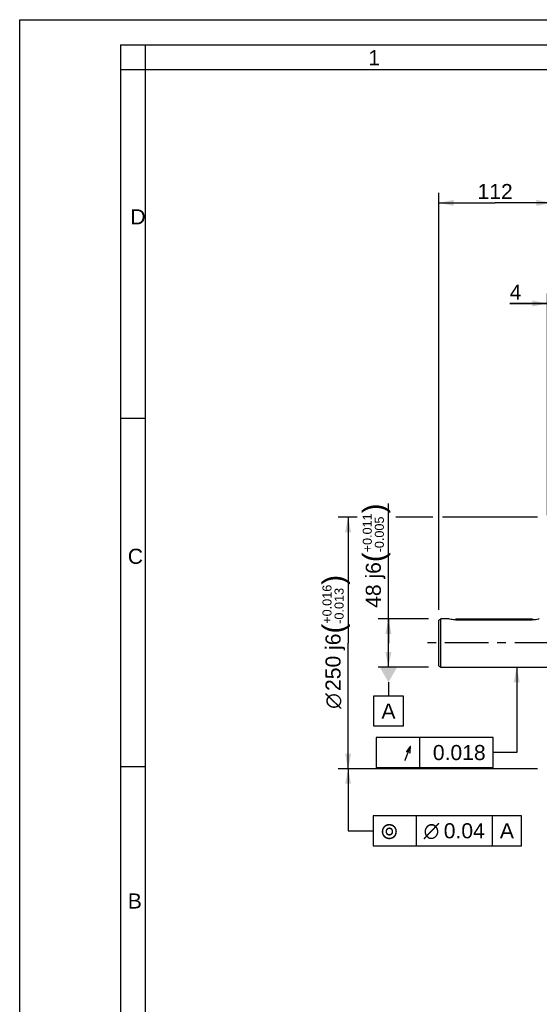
# Model space of a CAD drawing. Header units: millimetres. Extents: x 0 to 420, y 0 to 297.
# Tile 23 of 45: x 0 to 103, y 101 to 297. Entities that reach past the tile are written whole.
import ezdxf
from ezdxf.enums import TextEntityAlignment as Align

# ---------------------------------------------------------------- set-up
doc = ezdxf.new("R2010")
doc.units = ezdxf.units.MM
doc.header["$LTSCALE"] = 23.1
doc.linetypes.add('CENTER', pattern=[0.6, 0.375, -0.075, 0.075, -0.075])
doc.layers.get('0').update_dxf_attribs({"linetype": 'CONTINUOUS'})
for name, color, linetype in [('AXIS', 7, 'CONTINUOUS'), ('COMPONENTS', 7, 'CONTINUOUS'), ('DETAIL', 7, 'CONTINUOUS'), ('DIMENSION', 7, 'CONTINUOUS'), ('DPLANE', 7, 'CONTINUOUS')]:
    doc.layers.add(name, color=color, linetype=linetype)
doc.styles.get("Standard").update_dxf_attribs({"font": 'arial.ttf'})
doc.styles.add('TEXTSTYLE_2', font='arial.ttf')
doc.styles.add('TEXTSTYLE_3', font='arial.ttf')
doc.styles.add('TEXTSTYLE_4', font='gdt')
doc.dimstyles.new('DIMSTYLE_1', dxfattribs={"dimtxt": 3, "dimasz": 3, "dimexe": 0.18, "dimexo": 0.0625, "dimgap": 0.09, "dimtad": 1, "dimdec": 3, "dimlfac": 5, "dimdsep": 46, "dimtxsty": 'STANDARD', "dimblk": '_FILLED', "dimblk1": '_FILLED', "dimblk2": '_FILLED', "dimcen": 0.09, "dimadec": 0, "dimazin": 0, "dimtol": 1, "dimtp": 0.016, "dimtm": 0.013, "dimtfac": 0.6, "dimtdec": 3, "dimtofl": 0, "dimtmove": 0, "dimatfit": 3, "dimldrblk": '_FILLED', "dimfxl": 1, "dimtolj": 1, "dimarcsym": 0})
doc.dimstyles.new('DIMSTYLE_3', dxfattribs={"dimtxt": 3, "dimasz": 3, "dimexe": 0.18, "dimexo": 0.0625, "dimgap": 0.09, "dimtad": 1, "dimdec": 3, "dimlfac": 5, "dimdsep": 46, "dimtxsty": 'STANDARD', "dimblk": '_FILLED', "dimblk1": '_FILLED', "dimblk2": '_FILLED', "dimcen": 0.09, "dimadec": 0, "dimazin": 0, "dimtol": 1, "dimtp": 0.011, "dimtm": 0.005, "dimtfac": 0.6, "dimtdec": 3, "dimtofl": 0, "dimtmove": 0, "dimatfit": 3, "dimldrblk": '_FILLED', "dimfxl": 1, "dimtolj": 1, "dimarcsym": 0})
doc.dimstyles.new('DIMSTYLE_6', dxfattribs={"dimtxt": 3, "dimasz": 3, "dimexe": 0.18, "dimexo": 0.0625, "dimgap": 0.09, "dimtad": 1, "dimdec": 1, "dimlfac": 5, "dimdsep": 46, "dimtxsty": 'STANDARD', "dimblk": '_FILLED', "dimblk1": '_FILLED', "dimblk2": '_FILLED', "dimcen": 0.09, "dimadec": 0, "dimazin": 0, "dimtp": 0.3, "dimtm": 0.3, "dimtfac": 1, "dimtdec": 1, "dimtofl": 0, "dimtmove": 0, "dimatfit": 3, "dimldrblk": '_FILLED', "dimfxl": 1, "dimtolj": 1, "dimarcsym": 0})
doc.dimstyles.new('DIMSTYLE_7', dxfattribs={"dimtxt": 3, "dimasz": 3, "dimexe": 0.18, "dimexo": 0.0625, "dimgap": 0.09, "dimtad": 1, "dimlfac": 5, "dimdsep": 46, "dimtxsty": 'STANDARD', "dimblk": '_FILLED', "dimblk1": '_FILLED', "dimblk2": '_FILLED', "dimcen": 0.09, "dimadec": 0, "dimazin": 0, "dimtp": 0.1, "dimtm": 0.1, "dimtfac": 1, "dimtofl": 0, "dimtmove": 0, "dimatfit": 3, "dimldrblk": '_FILLED', "dimfxl": 1, "dimtolj": 1, "dimarcsym": 0})
doc.dimstyles.get("Standard").update_dxf_attribs({"dimtxt": 3, "dimasz": 3, "dimexe": 0.18, "dimexo": 0.0625, "dimgap": 0.09, "dimtad": 1, "dimdec": 3, "dimdsep": 46, "dimtxsty": 'STANDARD', "dimblk": '_FILLED', "dimblk1": '_FILLED', "dimblk2": '_FILLED', "dimcen": 0.09, "dimadec": 0, "dimazin": 0, "dimtol": 1, "dimtp": 0.001, "dimtm": 0.001, "dimtfac": 1, "dimtdec": 3, "dimtofl": 0, "dimtmove": 0, "dimatfit": 3, "dimldrblk": '_FILLED', "dimfxl": 1, "dimtolj": 1, "dimarcsym": 0})

# ---------------------------------------------------------------- blocks, each defined once
blk = doc.blocks.new('_FILLED')
at = {"color": 0, "linetype": 'BYBLOCK'}
blk.add_solid([(0, 0), (-1, 0.2), (-1, -0.2)], dxfattribs=at)
blk = doc.blocks.new('*D0')
at = {"layer": 'DIMENSION', "color": 2, "linetype": 'CONTINUOUS'}
for p, q in [((67.05, 198.07), (63.27, 198.07)), ((65.27, 198.07), (65.27, 173.07)), ((82.09, 198.07), (74.76, 198.07)), ((102.88, 198.07), (84.03, 198.07)), ((65.27, 148.07), (65.27, 173.07)), ((102.88, 148.07), (63.27, 148.07))]:
    blk.add_line(p, q, dxfattribs=at)
at = {"layer": 'DIMENSION', "color": 2, "linetype": 'CONTINUOUS', "xscale": 3, "yscale": 3, "zscale": 3}
for p, rotation in [((65.27, 198.07), 90), ((65.27, 148.07), 270)]:
    blk.add_blockref('_FILLED', p, dxfattribs=dict(at, rotation=rotation))
at = {"layer": 'DIMENSION', "color": 2, "linetype": 'CONTINUOUS'}
for s, height, p in [(')', 4.2, (64.37, 185.63)), ('(', 4.2, (64.37, 175.93)), ('250 j6', 3, (63.77, 169.25))]:
    blk.add_text(s, height=height, rotation=90, dxfattribs=at).set_placement(p, align=Align.CENTER)
for s, height, style, p in [('+0.016', 1.8, 'TEXTSTYLE_3', (61.97, 180.78)), ('-0.013', 1.8, 'TEXTSTYLE_3', (64.37, 180.46)), ('n', 3, 'TEXTSTYLE_4', (63.77, 161.54))]:
    blk.add_text(s, height=height, rotation=90, dxfattribs=dict(at, style=style)).set_placement(p, align=Align.CENTER)
blk = doc.blocks.new('*D3')
at = {"layer": 'DIMENSION', "color": 2, "linetype": 'CONTINUOUS'}
for p, q in [((73.27, 173.07), (73.27, 200.8)), ((81.27, 177.87), (71.27, 177.87)), ((73.27, 177.87), (73.27, 173.07)), ((73.27, 168.27), (73.27, 173.07)), ((81.27, 168.27), (71.27, 168.27))]:
    blk.add_line(p, q, dxfattribs=at)
at = {"layer": 'DIMENSION', "color": 2, "linetype": 'CONTINUOUS', "xscale": 3, "yscale": 3, "zscale": 3}
for p, rotation in [((73.27, 177.87), 90), ((73.27, 168.27), 270)]:
    blk.add_blockref('_FILLED', p, dxfattribs=dict(at, rotation=rotation))
at = {"layer": 'DIMENSION', "color": 2, "linetype": 'CONTINUOUS'}
for s, height, p in [(')', 4.2, (72.37, 198.85)), ('(', 4.2, (72.37, 189.14)), ('48 j6', 3, (71.77, 180.06))]:
    blk.add_text(s, height=height, rotation=90, dxfattribs=at).set_placement(p)
at = {"layer": 'DIMENSION', "color": 2, "linetype": 'CONTINUOUS', "style": 'TEXTSTYLE_3'}
for s, p in [('+0.011', (69.97, 191.09)), ('-0.005', (72.37, 191.09))]:
    blk.add_text(s, height=1.8, rotation=90, dxfattribs=at).set_placement(p)
blk = doc.blocks.new('*D7')
at = {"layer": 'DIMENSION', "color": 2, "linetype": 'CONTINUOUS'}
for p, q in [((83.27, 179.64), (83.27, 262.58)), ((105.68, 201.35), (105.68, 262.58)), ((83.27, 260.58), (94.48, 260.58)), ((105.68, 260.58), (94.48, 260.58))]:
    blk.add_line(p, q, dxfattribs=at)
at = {"layer": 'DIMENSION', "color": 2, "linetype": 'CONTINUOUS', "xscale": 3, "yscale": 3, "zscale": 3, "rotation": 180}
blk.add_blockref('_FILLED', (83.27, 260.58), dxfattribs=at)
at = {"layer": 'DIMENSION', "color": 2, "linetype": 'CONTINUOUS', "xscale": 3, "yscale": 3, "zscale": 3}
blk.add_blockref('_FILLED', (105.68, 260.58), dxfattribs=at)
at = {"layer": 'DIMENSION', "color": 2, "linetype": 'CONTINUOUS', "insert": (94.48, 264.33), "char_height": 3, "width": 6.9926, "attachment_point": 2, "line_spacing_factor": 0.9}
blk.add_mtext('112', dxfattribs=at)
blk = doc.blocks.new('_DOT')
at = {"color": 0, "linetype": 'BYBLOCK'}
blk.add_line((-0.2, 0), (-1, 0), dxfattribs=at)
at = {"color": 0, "linetype": 'BYBLOCK', "const_width": 0.2}
blk.add_lwpolyline([(-0.1, 0, 1), (0.1, 0, 1)], format="xyb", close=True, dxfattribs=at)
blk = doc.blocks.new('*D8')
at = {"layer": 'DIMENSION', "color": 2, "linetype": 'CONTINUOUS'}
for p, q in [((104.88, 198.46), (104.88, 242.58)), ((105.68, 200.84), (105.68, 242.58)), ((104.88, 240.58), (97.38, 240.58)), ((97.38, 240.58), (105.28, 240.58)), ((111.68, 240.58), (105.28, 240.58)), ((105.68, 240.58), (111.68, 240.58))]:
    blk.add_line(p, q, dxfattribs=at)
at = {"layer": 'DIMENSION', "color": 2, "linetype": 'CONTINUOUS', "xscale": 3, "yscale": 3, "zscale": 3}
blk.add_blockref('_FILLED', (104.88, 240.58), dxfattribs=at)
at = {"layer": 'DIMENSION', "color": 2, "linetype": 'CONTINUOUS', "xscale": 3, "yscale": 3, "zscale": 3, "rotation": 180}
blk.add_blockref('_DOT', (105.68, 240.58), dxfattribs=at)
at = {"layer": 'DIMENSION', "color": 2, "linetype": 'CONTINUOUS', "insert": (99.71, 244.33), "char_height": 3, "width": 2.3309, "attachment_point": 3, "line_spacing_factor": 0.9}
blk.add_mtext('4', dxfattribs=at)

msp = doc.modelspace()

# ---------------------------------------------------------------- linework, layer by layer
at = {"color": 2, "linetype": 'CONTINUOUS'}
for p, q in [((0, 0), (0, 297)), ((0, 297), (420, 297)), ((20, 292), (20, 5)), ((20, 292), (415, 292)), ((25, 287), (25, 292)), ((25, 287), (20, 287)), ((20, 217.75), (25, 217.75)), ((20, 148.5), (25, 148.5))]:
    msp.add_line(p, q, dxfattribs=at)
at = {"color": 7, "linetype": 'CONTINUOUS'}
for p in [(25, 10), (410, 287)]:
    msp.add_line(p, (25, 287), dxfattribs=at)
at = {"layer": 'AXIS', "color": 2, "linetype": 'CENTER'}
msp.add_line((107.02863, 173.07489), (80.27463, 173.07489), dxfattribs=at)
at = {"layer": 'COMPONENTS', "color": 7, "linetype": 'CONTINUOUS'}
for p, q in [((83.27463, 177.64395), (83.67463, 177.87489)), ((83.27463, 168.50583), (83.27463, 177.64395)), ((83.67463, 168.27489), (83.67463, 177.87489)), ((85.27463, 177.87489), (83.67463, 177.87489)), ((85.28864, 177.87082), (85.27463, 177.87489)), ((86.67463, 177.87489), (90.45463, 177.87489)), ((86.67463, 177.87486), (86.67463, 177.66618)), ((86.67463, 177.66618), (101.87463, 177.66618)), ((90.45463, 177.87489), (90.46585, 177.87392)), ((91.28292, 177.87388), (91.29463, 177.87489)), ((91.29463, 177.87489), (91.29448, 177.87488)), ((91.29463, 177.87489), (101.87463, 177.87489)), ((101.87463, 177.87486), (101.87463, 177.66618)), ((83.27463, 168.50583), (83.67463, 168.27489)), ((83.67463, 168.27489), (104.87863, 168.27489))]:
    msp.add_line(p, q, dxfattribs=at)
for centre, radius, start, end in [((90.87589, 182.68506), 4.82858, 265.1286744, 269.98512), ((90.87427, 182.66411), 4.80764, 270.004314, 274.8760109)]:
    msp.add_arc(centre, radius, start, end, dxfattribs=at)
for points, knots in [([(86.67463, 177.66618), (86.51052, 177.66618), (86.04223, 177.69137), (85.58068, 177.78642), (85.28864, 177.87082)], [0, 0, 0, 0, 0.350600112, 1, 1, 1, 1]), ([(103.2608, 177.87087), (103.20872, 177.85582), (102.75806, 177.73212), (102.28793, 177.66618), (101.87463, 177.66618)], [0, 0, 0, 0, 0.115959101, 1, 1, 1, 1])]:
    msp.add_open_spline(points, degree=3, knots=knots, dxfattribs=at)
msp.add_open_spline([(90.45472, 177.87488), (90.45469, 177.87488), (90.45466, 177.87489), (90.45463, 177.87489)], degree=3, dxfattribs=at)
at = {"layer": 'DETAIL', "color": 2, "linetype": 'CONTINUOUS'}
for p, q in [((79.44962, 154.2964), (79.44962, 148.2964)), ((78.77463, 138.74185), (78.77463, 132.74185)), ((93.92705, 138.74185), (93.92705, 132.74185))]:
    msp.add_line(p, q, dxfattribs=at)
for points in [[(70.82462, 148.2964), (94.09275, 148.2964), (94.09275, 154.2964)], [(94.09275, 154.2964), (70.82462, 154.2964), (70.82462, 148.2964)], [(70.27463, 132.74185), (99.71515, 132.74185), (99.71515, 138.74185)], [(99.71515, 138.74185), (70.27463, 138.74185), (70.27463, 132.74185)]]:
    msp.add_lwpolyline(points, dxfattribs=at)
at = {"layer": 'DPLANE', "color": 2, "linetype": 'CONTINUOUS'}
for p, q in [((73.28331, 165.27489), (73.28331, 162.53925)), ((70.38926, 156.53925), (70.38926, 162.53925)), ((70.38926, 162.53925), (76.17736, 162.53925)), ((76.17736, 162.53925), (76.17736, 156.53925)), ((76.17736, 156.53925), (70.38926, 156.53925))]:
    msp.add_line(p, q, dxfattribs=at)
msp.add_solid([(75.01536, 168.27489), (71.55126, 168.27489), (73.28331, 165.27489)], dxfattribs=at)

# ---------------------------------------------------------------- texts
at = {"color": 2, "linetype": 'CONTINUOUS', "char_height": 3, "attachment_point": 1, "line_spacing_factor": 0.9, "style": 'TEXTSTYLE_2'}
for s, insert, width in [('1', (69.27205, 290.95221), 2.330855), ('D', (22.00079, 259.30541), 3.0223048), ('C', (21.4816, 191.81181), 3.0223048), ('B', (21.4816, 123.27986), 2.7881041)]:
    msp.add_mtext(s, dxfattribs=dict(at, insert=insert, width=width))
at = {"layer": 'DETAIL', "color": 2, "linetype": 'CONTINUOUS', "style": 'TEXTSTYLE_4'}
msp.add_text('h', height=3, dxfattribs=at).set_placement((77.94962, 149.7964), align=Align.RIGHT)
at = {"layer": 'DETAIL', "color": 2, "linetype": 'CONTINUOUS'}
msp.add_text(' 0.018', height=3, dxfattribs=at).set_placement((92.59275, 149.7964), align=Align.RIGHT)
for s, p in [('0.04', (84.27463, 134.24185)), ('A', (95.42705, 134.24185))]:
    msp.add_text(s, height=3, dxfattribs=at).set_placement(p)
at = {"layer": 'DETAIL', "color": 2, "linetype": 'CONTINUOUS', "style": 'TEXTSTYLE_4'}
for s, p in [('r', (71.77463, 134.24185)), ('n', (80.27463, 134.24185))]:
    msp.add_text(s, height=3, dxfattribs=at).set_placement(p)
at = {"layer": 'DPLANE', "color": 2, "linetype": 'CONTINUOUS', "insert": (71.88926, 161.03925), "char_height": 3, "width": 2.7881041, "attachment_point": 1, "line_spacing_factor": 0.9}
msp.add_mtext('A', dxfattribs=at)

# ---------------------------------------------------------------- dimensions: what is measured, and where the dimension line sits
at = {"layer": 'DIMENSION', "color": 2, "linetype": 'CONTINUOUS'}
dim = msp.add_linear_dim(base=(105.67863, 260.57828), p1=(83.27463, 179.64395), p2=(105.67863, 201.34706), dimstyle='DIMSTYLE_6', dxfattribs=at)
dim.commit()
dim.dimension.update_dxf_attribs({"geometry": '*D7', "text_midpoint": (90.98035, 262.82828), "dimtype": 160})
dim = msp.add_linear_dim(base=(105.67863, 240.57828), p1=(104.87863, 198.46446), p2=(105.67863, 200.84422), dimstyle='DIMSTYLE_7', override={"dimblk2": 'DOT', "dimsah": 1}, dxfattribs=at)
dim.commit()
dim.dimension.update_dxf_attribs({"geometry": '*D8', "text_midpoint": (96.21548, 242.82828), "dimtype": 160})
dim = msp.add_linear_dim(base=(73.27463, 177.87489), p1=(81.27463, 168.27489), p2=(81.27463, 177.87489), angle=90, dimstyle='DIMSTYLE_3', override={"dimpost": '<>j6'}, dxfattribs=at)
dim.commit()
dim.dimension.update_dxf_attribs({"geometry": '*D3', "text_midpoint": (70.27463, 190.43103), "dimtype": 160})
dim = msp.add_linear_dim(base=(65.27463, 148.07489), p1=(102.87863, 198.07489), p2=(102.87863, 148.07489), angle=270, text='%%c<>', dimstyle='DIMSTYLE_1', override={"dimpost": '<>j6'}, dxfattribs=at)
dim.commit()
dim.dimension.update_dxf_attribs({"geometry": '*D0', "text_midpoint": (63.47126, 171.74469), "dimtype": 160})

# ---------------------------------------------------------------- leaders
at = {"layer": 'DETAIL', "color": 2, "linetype": 'CONTINUOUS'}
for points in [[(98.7744, 168.27489), (98.7744, 151.2964), (94.09275, 151.2964)], [(65.27463, 148.07489), (65.27463, 135.74185), (70.27463, 135.74185)]]:
    msp.add_leader(points, dimstyle='STANDARD', override={"dimtad": 0}, dxfattribs=at)

doc.saveas('drawing.dxf')
